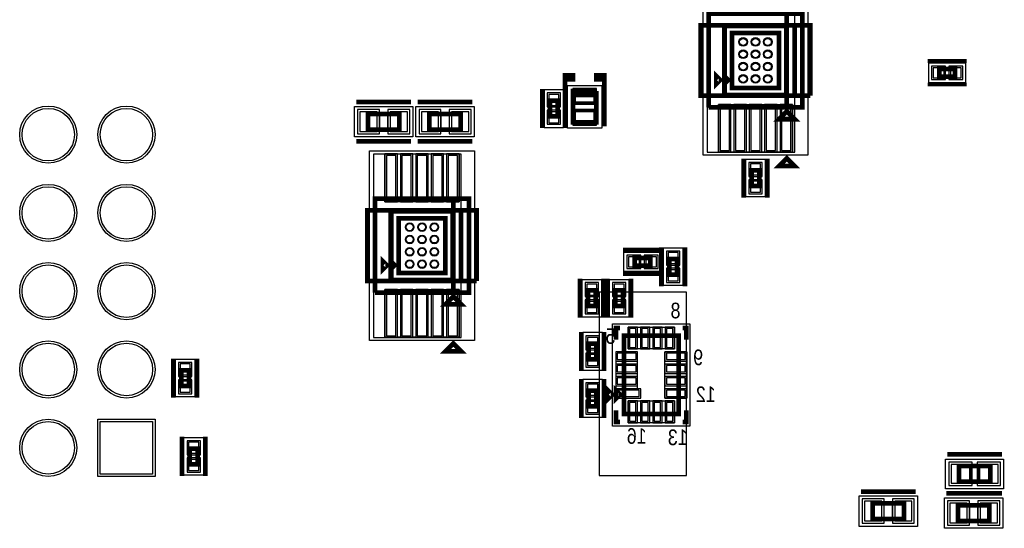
# Model space of a CAD drawing. Extents: x -10 to 137, y -26 to 190.
# Tile 21 of 57: x 18 to 50, y 28 to 44. Entities that reach past the tile are written whole.
import ezdxf

# ---------------------------------------------------------------- set-up
doc = ezdxf.new("R2010")
doc.units = 0
for name, color, linetype in [('CR_BOTTOM', 40, 'CONTINUOUS'), ('PG_ASSEMBLY_BOTTOM', 52, 'CONTINUOUS'), ('PG_DFA_BOUND_BOTTOM', 254, 'CONTINUOUS'), ('PG_PLACE_BOUND_BOTTOM', 73, 'CONTINUOUS'), ('PG_SILKSCREEN_BOTTOM', 2, 'CONTINUOUS'), ('PG_SOLDERMASK_BOTTOM', 212, 'CONTINUOUS'), ('PIN_BOTTOM', 1, 'CONTINUOUS'), ('PIN_PASTEMASK_BOTTOM', 132, 'CONTINUOUS'), ('PIN_SOLDERMASK_BOTTOM', 212, 'CONTINUOUS'), ('VKO_BOTTOM', 173, 'CONTINUOUS')]:
    doc.layers.add(name, color=color, linetype=linetype)

msp = doc.modelspace()

# ---------------------------------------------------------------- linework, layer by layer
at = {"layer": 'CR_BOTTOM'}
for points in [[(40.06469, 45.937068), (40.06469, 39.993468), (42.90949, 39.993468), (42.90949, 45.937068)], [(29.2354, 39.9288), (29.2354, 33.9852), (32.0802, 33.9852), (32.0802, 39.9288)], [(36.55441, 35.44951), (36.55441, 29.50591), (39.39921, 29.50591), (39.39921, 35.44951)]]:
    msp.add_lwpolyline(points, close=True, dxfattribs=at)
at = {"layer": 'PG_ASSEMBLY_BOTTOM', "const_width": 0.1524}
for points in [[(42.65168, 44.494958), (42.65168, 41.446958), (40.11168, 41.446958)], [(40.11168, 41.446958), (40.11168, 44.494958), (43.15968, 44.494958), (43.15968, 41.446958), (42.65168, 41.446958), (42.65168, 44.494958)], [(40.87368, 43.859958), (42.39768, 43.859958), (42.39768, 42.081958), (40.87368, 42.081958), (40.87368, 43.859958)], [(40.74668, 42.335958), (40.61968, 42.208958), (40.61968, 42.462958), (40.74668, 42.335958)], [(47.606689, 42.697786), (48.114689, 42.697786), (48.114689, 42.443786), (47.606689, 42.443786), (47.606689, 42.697786)], [(36.46805, 41.84904), (35.70605, 41.84904), (35.70605, 41.97604), (36.46805, 41.97604)], [(36.46805, 41.97604), (36.46805, 40.96004), (35.70605, 40.96004), (35.70605, 41.84904), (36.46805, 41.84904)], [(35.21456, 41.664128), (35.21456, 41.156128), (34.96056, 41.156128), (34.96056, 41.664128), (35.21456, 41.664128)], [(29.05379, 41.23817), (30.06979, 41.23817), (30.06979, 40.73017), (29.05379, 40.73017), (29.05379, 41.23817)], [(32.064452, 40.73017), (31.048452, 40.73017), (31.048452, 41.23817), (32.064452, 41.23817), (32.064452, 40.73017)], [(42.90568, 41.065958), (42.39768, 41.065958), (42.65168, 41.319958), (42.90568, 41.065958)], [(41.76268, 39.4081), (41.76268, 38.9001), (41.50868, 38.9001), (41.50868, 39.4081), (41.76268, 39.4081)], [(31.82239, 38.486588), (31.82239, 35.438588), (29.28239, 35.438588)], [(29.28239, 35.438588), (29.28239, 38.486588), (32.33039, 38.486588), (32.33039, 35.438588), (31.82239, 35.438588), (31.82239, 38.486588)], [(30.04439, 37.851588), (31.56839, 37.851588), (31.56839, 36.073588), (30.04439, 36.073588), (30.04439, 37.851588)], [(29.91739, 36.327588), (29.79039, 36.200588), (29.79039, 36.454588), (29.91739, 36.327588)], [(38.221666, 36.311586), (37.713666, 36.311586), (37.713666, 36.565586), (38.221666, 36.565586), (38.221666, 36.311586)], [(39.088314, 36.531804), (39.088314, 36.023804), (38.834314, 36.023804), (38.834314, 36.531804), (39.088314, 36.531804)], [(36.193222, 35.001962), (36.193222, 35.509962), (36.447222, 35.509962), (36.447222, 35.001962), (36.193222, 35.001962)], [(37.336222, 35.509962), (37.336222, 35.001962), (37.082222, 35.001962), (37.082222, 35.509962), (37.336222, 35.509962)], [(32.07639, 35.057588), (31.56839, 35.057588), (31.82239, 35.311588), (32.07639, 35.057588)], [(37.36213, 34.036762), (39.14013, 34.036762), (39.14013, 31.496762), (37.36213, 31.496762), (37.36213, 34.036762)], [(36.472622, 33.782762), (36.472622, 33.274762), (36.218622, 33.274762), (36.218622, 33.782762), (36.472622, 33.782762)], [(22.987, 32.4104), (22.987, 32.9184), (23.241, 32.9184), (23.241, 32.4104), (22.987, 32.4104)], [(36.218622, 31.750762), (36.218622, 32.258762), (36.472622, 32.258762), (36.472622, 31.750762), (36.218622, 31.750762)], [(37.10813, 32.004762), (37.10813, 32.258762), (37.23513, 32.131762), (37.10813, 32.004762)], [(23.2664, 29.8704), (23.2664, 30.3784), (23.5204, 30.3784), (23.5204, 29.8704), (23.2664, 29.8704)], [(49.25822, 29.30271), (48.24222, 29.30271), (48.24222, 29.81071), (49.25822, 29.81071), (49.25822, 29.30271)], [(45.437552, 28.602686), (46.453552, 28.602686), (46.453552, 28.094686), (45.437552, 28.094686), (45.437552, 28.602686)], [(48.212248, 28.54071), (49.228248, 28.54071), (49.228248, 28.03271), (48.212248, 28.03271), (48.212248, 28.54071)]]:
    msp.add_lwpolyline(points, dxfattribs=at)
at = {"layer": 'PG_DFA_BOUND_BOTTOM'}
for points in [[(39.93388, 39.894764), (39.93388, 46.047152), (43.33748, 46.047152), (43.33748, 39.894764)], [(40.69588, 44.037758), (42.57548, 44.037758), (42.57548, 41.904158), (40.69588, 41.904158)], [(47.25049, 42.888286), (47.25049, 42.253286), (48.470889, 42.253286), (48.470889, 42.888286)], [(35.40506, 42.020327), (34.77006, 42.020327), (34.77006, 40.799929), (35.40506, 40.799929)], [(36.64585, 40.772334), (35.52825, 40.772334), (35.52825, 42.163746), (36.64585, 42.163746)], [(28.614624, 40.48887), (28.614624, 41.47947), (30.508956, 41.47947), (30.508956, 40.48887)], [(30.609286, 40.48887), (30.609286, 41.47947), (32.503618, 41.47947), (32.503618, 40.48887)], [(29.10459, 33.886394), (29.10459, 40.038782), (32.50819, 40.038782), (32.50819, 33.886394)], [(41.31818, 38.543992), (41.31818, 39.764208), (41.95318, 39.764208), (41.95318, 38.543992)], [(29.86659, 35.895788), (29.86659, 38.029388), (31.74619, 38.029388), (31.74619, 35.895788)], [(39.278814, 35.667696), (38.643814, 35.667696), (38.643814, 36.887912), (39.278814, 36.887912)], [(38.577774, 36.121086), (37.357558, 36.121086), (37.357558, 36.756086), (38.577774, 36.756086)], [(36.637722, 34.645854), (36.002722, 34.645854), (36.002722, 35.86607), (36.637722, 35.86607)], [(37.526722, 34.645854), (36.891722, 34.645854), (36.891722, 35.86607), (37.526722, 35.86607)], [(39.50843, 31.109666), (36.993068, 31.109666), (36.993068, 34.423858), (39.50843, 34.423858)], [(36.663122, 34.138961), (36.028122, 34.138961), (36.028122, 32.918563), (36.663122, 32.918563)], [(22.7965, 33.274508), (23.4315, 33.274508), (23.4315, 32.054292), (22.7965, 32.054292)], [(36.028122, 31.394563), (36.663122, 31.394563), (36.663122, 32.614961), (36.028122, 32.614961)], [(23.0759, 30.734508), (23.7109, 30.734508), (23.7109, 29.514292), (23.0759, 29.514292)], [(49.692814, 29.07411), (47.807626, 29.07411), (47.807626, 30.03931), (49.692814, 30.03931)], [(46.892718, 27.853386), (44.998386, 27.853386), (44.998386, 28.843986), (46.892718, 28.843986)], [(49.667414, 27.79141), (47.773082, 27.79141), (47.773082, 28.78201), (49.667414, 28.78201)]]:
    msp.add_lwpolyline(points, close=True, dxfattribs=at)
at = {"layer": 'PG_PLACE_BOUND_BOTTOM'}
for points in [[(40.11168, 41.446958), (40.11168, 44.494958), (43.15968, 44.494958), (43.15968, 41.446958)], [(40.87368, 43.859958), (42.39768, 43.859958), (42.39768, 42.081958), (40.87368, 42.081958)], [(47.606689, 42.697786), (48.114689, 42.697786), (48.114689, 42.443786), (47.606689, 42.443786)], [(36.46805, 40.96004), (35.70605, 40.96004), (35.70605, 41.97604), (36.46805, 41.97604)], [(35.21456, 41.664128), (35.21456, 41.156128), (34.96056, 41.156128), (34.96056, 41.664128)], [(29.05379, 40.73017), (29.05379, 41.23817), (30.06979, 41.23817), (30.06979, 40.73017)], [(31.048452, 40.73017), (31.048452, 41.23817), (32.064452, 41.23817), (32.064452, 40.73017)], [(41.50868, 38.9001), (41.50868, 39.4081), (41.76268, 39.4081), (41.76268, 38.9001)], [(29.28239, 35.438588), (29.28239, 38.486588), (32.33039, 38.486588), (32.33039, 35.438588)], [(30.04439, 36.073588), (30.04439, 37.851588), (31.56839, 37.851588), (31.56839, 36.073588)], [(38.221666, 36.311586), (37.713666, 36.311586), (37.713666, 36.565586), (38.221666, 36.565586)], [(39.088314, 36.023804), (38.834314, 36.023804), (38.834314, 36.531804), (39.088314, 36.531804)], [(36.447222, 35.001962), (36.193222, 35.001962), (36.193222, 35.509962), (36.447222, 35.509962)], [(37.336222, 35.001962), (37.082222, 35.001962), (37.082222, 35.509962), (37.336222, 35.509962)], [(39.14013, 31.496762), (37.36213, 31.496762), (37.36213, 34.036762), (39.14013, 34.036762)], [(36.472622, 33.782762), (36.472622, 33.274762), (36.218622, 33.274762), (36.218622, 33.782762)], [(22.987, 32.9184), (23.241, 32.9184), (23.241, 32.4104), (22.987, 32.4104)], [(36.218622, 31.750762), (36.218622, 32.258762), (36.472622, 32.258762), (36.472622, 31.750762)], [(23.2664, 30.3784), (23.5204, 30.3784), (23.5204, 29.8704), (23.2664, 29.8704)], [(49.25822, 29.30271), (48.24222, 29.30271), (48.24222, 29.81071), (49.25822, 29.81071)], [(46.453552, 28.094686), (45.437552, 28.094686), (45.437552, 28.602686), (46.453552, 28.602686)], [(49.228248, 28.03271), (48.212248, 28.03271), (48.212248, 28.54071), (49.228248, 28.54071)]]:
    msp.add_lwpolyline(points, close=True, dxfattribs=at)
at = {"layer": 'PG_SILKSCREEN_BOTTOM'}
for points, const_width in [([(42.90568, 44.113958), (42.90568, 41.827958), (39.85768, 41.827958), (39.85768, 44.113958), (43.41368, 44.113958), (43.41368, 41.827958)], 0.1524), ([(40.61968, 44.113958), (42.65168, 44.113958), (42.65168, 41.827958), (40.61968, 41.827958), (40.61968, 44.113958)], 0.1524), ([(43.41368, 41.827958), (42.90568, 41.827958), (42.90568, 44.113958)], 0.1524), ([(47.225689, 42.951786), (48.495689, 42.951786)], 0.127), ([(35.45205, 40.83304), (35.45205, 42.48404), (35.70605, 42.48404), (35.70605, 42.35704), (35.45205, 42.35704), (35.45205, 42.23004)], 0.1524), ([(36.72205, 40.83304), (36.72205, 42.48404), (36.46805, 42.48404), (36.46805, 42.35704), (36.72205, 42.35704), (36.72205, 42.23004)], 0.1524), ([(40.49268, 42.335958), (40.36568, 42.208958), (40.36568, 42.462958), (40.49268, 42.335958)], 0.1524), ([(47.225689, 42.189786), (48.495689, 42.189786)], 0.127), ([(34.70656, 42.045128), (34.70656, 40.775128)], 0.127), ([(35.46856, 42.045128), (35.46856, 40.775128)], 0.127), ([(28.67279, 41.61917), (30.45079, 41.61917)], 0.1524), ([(32.445452, 41.61917), (30.667452, 41.61917)], 0.1524), ([(28.67279, 40.34917), (30.45079, 40.34917)], 0.1524), ([(32.445452, 40.34917), (30.667452, 40.34917)], 0.1524), ([(41.25468, 39.7891), (41.25468, 38.5191)], 0.1524), ([(42.01668, 39.7891), (42.01668, 38.5191)], 0.1524), ([(42.90568, 39.541958), (42.39768, 39.541958), (42.65168, 39.795958), (42.90568, 39.541958)], 0.1524), ([(32.07639, 38.105588), (32.07639, 35.819588), (29.02839, 35.819588), (29.02839, 38.105588), (32.58439, 38.105588), (32.58439, 35.819588)], 0.1524), ([(29.79039, 38.105588), (31.82239, 38.105588), (31.82239, 35.819588), (29.79039, 35.819588), (29.79039, 38.105588)], 0.1524), ([(32.58439, 35.819588), (32.07639, 35.819588), (32.07639, 38.105588)], 0.1524), ([(38.602666, 36.819586), (37.332666, 36.819586)], 0.1524), ([(38.580314, 36.912804), (38.580314, 35.642804)], 0.1524), ([(39.342314, 36.912804), (39.342314, 35.642804)], 0.1524), ([(29.66339, 36.327588), (29.53639, 36.200588), (29.53639, 36.454588), (29.66339, 36.327588)], 0.1524), ([(38.602666, 36.057586), (37.332666, 36.057586)], 0.1524), ([(35.939222, 34.620962), (35.939222, 35.890962)], 0.1524), ([(36.701222, 34.620962), (36.701222, 35.890962)], 0.1524), ([(36.828222, 35.890962), (36.828222, 34.620962)], 0.1524), ([(37.590222, 35.890962), (37.590222, 34.620962)], 0.1524), ([(35.964622, 34.163762), (35.964622, 32.893762)], 0.127), ([(36.726622, 34.163762), (36.726622, 32.893762)], 0.127), ([(37.23513, 34.290762), (37.10813, 34.290762), (37.10813, 33.909762)], 0.1524), ([(39.26713, 34.290762), (39.39413, 34.290762), (39.39413, 33.909762)], 0.1524), ([(32.07639, 33.533588), (31.56839, 33.533588), (31.82239, 33.787588), (32.07639, 33.533588)], 0.1524), ([(22.733, 32.0294), (22.733, 33.2994)], 0.1524), ([(23.495, 32.0294), (23.495, 33.2994)], 0.1524), ([(35.964622, 31.369762), (35.964622, 32.639762)], 0.127), ([(36.726622, 31.369762), (36.726622, 32.639762)], 0.127), ([(36.85413, 32.004762), (36.85413, 32.258762), (36.98113, 32.131762), (36.85413, 32.004762)], 0.1524), ([(37.10813, 31.623762), (37.10813, 31.242762), (37.23513, 31.242762)], 0.1524), ([(39.26713, 31.242762), (39.39413, 31.242762), (39.39413, 31.623762)], 0.1524), ([(23.0124, 29.4894), (23.0124, 30.7594)], 0.1524), ([(23.7744, 29.4894), (23.7744, 30.7594)], 0.1524), ([(49.63922, 30.19171), (47.86122, 30.19171)], 0.1524), ([(45.056552, 28.983686), (46.834552, 28.983686)], 0.1524), ([(47.831248, 28.92171), (49.609248, 28.92171)], 0.1524), ([(49.63922, 28.92171), (47.86122, 28.92171)], 0.1524)]:
    msp.add_lwpolyline(points, dxfattribs=dict(at, const_width=const_width))
at = {"layer": 'PG_SOLDERMASK_BOTTOM'}
for points in [[(40.432482, 39.996364), (40.432482, 41.545764), (42.838878, 41.545764), (42.838878, 39.996364)], [(29.603192, 38.387782), (29.603192, 39.937182), (32.009588, 39.937182), (32.009588, 38.387782)], [(29.603192, 33.987994), (29.603192, 35.537394), (32.009588, 35.537394), (32.009588, 33.987994)], [(39.003478, 33.611058), (37.498782, 33.611058), (37.498782, 34.322258), (39.003478, 34.322258)], [(37.09543, 33.51911), (37.09543, 32.319214), (37.094668, 32.319214), (37.094668, 32.014414), (37.907468, 32.014414), (37.907468, 32.319214), (37.80663, 32.319214), (37.80663, 33.51911)], [(39.40683, 32.014414), (38.69563, 32.014414), (38.69563, 33.51911), (39.40683, 33.51911)], [(39.003478, 31.211266), (37.498782, 31.211266), (37.498782, 31.922466), (39.003478, 31.922466)]]:
    msp.add_lwpolyline(points, close=True, dxfattribs=at)
at = {"layer": 'PIN_BOTTOM'}
for points in [[(47.40289, 42.735886), (47.40289, 42.405686), (47.75849, 42.405686), (47.75849, 42.735886)], [(47.962889, 42.735886), (47.962889, 42.405686), (48.318489, 42.405686), (48.318489, 42.735886)], [(36.39185, 41.985946), (35.78225, 41.985946), (35.78225, 41.630346), (36.39185, 41.630346)], [(35.25266, 41.867927), (34.92246, 41.867927), (34.92246, 41.512327), (35.25266, 41.512327)], [(28.792424, 41.30167), (28.792424, 40.66667), (29.351224, 40.66667), (29.351224, 41.30167)], [(29.772356, 41.30167), (29.772356, 40.66667), (30.331156, 40.66667), (30.331156, 41.30167)], [(31.345886, 40.66667), (31.345886, 41.30167), (30.787086, 41.30167), (30.787086, 40.66667)], [(32.325818, 40.66667), (32.325818, 41.30167), (31.767018, 41.30167), (31.767018, 40.66667)], [(35.25266, 41.307929), (34.92246, 41.307929), (34.92246, 40.952329), (35.25266, 40.952329)], [(36.39185, 41.305734), (35.78225, 41.305734), (35.78225, 40.950134), (36.39185, 40.950134)], [(40.483282, 40.047164), (40.788082, 40.047164), (40.788082, 41.494964), (40.483282, 41.494964)], [(40.983408, 40.047164), (41.288208, 40.047164), (41.288208, 41.494964), (40.983408, 41.494964)], [(41.48328, 40.047164), (41.78808, 40.047164), (41.78808, 41.494964), (41.48328, 41.494964)], [(41.983152, 40.047164), (42.287952, 40.047164), (42.287952, 41.494964), (41.983152, 41.494964)], [(42.483278, 40.047164), (42.788078, 40.047164), (42.788078, 41.494964), (42.483278, 41.494964)], [(29.653992, 38.438582), (29.958792, 38.438582), (29.958792, 39.886382), (29.653992, 39.886382)], [(30.154118, 38.438582), (30.458918, 38.438582), (30.458918, 39.886382), (30.154118, 39.886382)], [(30.65399, 38.438582), (30.95879, 38.438582), (30.95879, 39.886382), (30.65399, 39.886382)], [(31.153862, 38.438582), (31.458662, 38.438582), (31.458662, 39.886382), (31.153862, 39.886382)], [(31.653988, 38.438582), (31.958788, 38.438582), (31.958788, 39.886382), (31.653988, 39.886382)], [(41.80078, 39.611808), (41.47058, 39.611808), (41.47058, 39.256208), (41.80078, 39.256208)], [(41.80078, 39.051992), (41.47058, 39.051992), (41.47058, 38.696392), (41.80078, 38.696392)], [(37.865558, 36.273486), (37.865558, 36.603686), (37.509958, 36.603686), (37.509958, 36.273486)], [(38.425374, 36.273486), (38.425374, 36.603686), (38.069774, 36.603686), (38.069774, 36.273486)], [(39.126414, 36.735512), (38.796214, 36.735512), (38.796214, 36.379912), (39.126414, 36.379912)], [(39.126414, 36.175696), (38.796214, 36.175696), (38.796214, 35.820096), (39.126414, 35.820096)], [(36.155122, 35.35807), (36.485322, 35.35807), (36.485322, 35.71367), (36.155122, 35.71367)], [(37.374322, 35.71367), (37.044122, 35.71367), (37.044122, 35.35807), (37.374322, 35.35807)], [(29.653992, 34.038794), (29.958792, 34.038794), (29.958792, 35.486594), (29.653992, 35.486594)], [(30.154118, 34.038794), (30.458918, 34.038794), (30.458918, 35.486594), (30.154118, 35.486594)], [(30.65399, 34.038794), (30.95879, 34.038794), (30.95879, 35.486594), (30.65399, 35.486594)], [(31.153862, 34.038794), (31.458662, 34.038794), (31.458662, 35.486594), (31.153862, 35.486594)], [(31.653988, 34.038794), (31.958788, 34.038794), (31.958788, 35.486594), (31.653988, 35.486594)], [(36.155122, 34.798254), (36.485322, 34.798254), (36.485322, 35.153854), (36.155122, 35.153854)], [(37.374322, 35.153854), (37.044122, 35.153854), (37.044122, 34.798254), (37.374322, 34.798254)], [(37.752782, 34.271458), (37.549582, 34.271458), (37.549582, 33.661858), (37.752782, 33.661858)], [(38.152832, 34.271458), (37.949632, 34.271458), (37.949632, 33.661858), (38.152832, 33.661858)], [(38.552628, 34.271458), (38.349428, 34.271458), (38.349428, 33.661858), (38.552628, 33.661858)], [(38.952678, 34.271458), (38.749478, 34.271458), (38.749478, 33.661858), (38.952678, 33.661858)], [(36.510722, 33.986561), (36.180522, 33.986561), (36.180522, 33.630961), (36.510722, 33.630961)], [(36.510722, 33.426563), (36.180522, 33.426563), (36.180522, 33.070963), (36.510722, 33.070963)], [(37.14623, 33.46831), (37.14623, 33.26511), (37.75583, 33.26511), (37.75583, 33.46831)], [(38.74643, 33.46831), (38.74643, 33.26511), (39.35603, 33.26511), (39.35603, 33.46831)], [(22.9489, 32.766508), (23.2791, 32.766508), (23.2791, 33.122108), (22.9489, 33.122108)], [(37.14623, 33.06826), (37.14623, 32.86506), (37.75583, 32.86506), (37.75583, 33.06826)], [(38.74643, 33.06826), (38.74643, 32.86506), (39.35603, 32.86506), (39.35603, 33.06826)], [(37.14623, 32.668464), (37.14623, 32.465264), (37.75583, 32.465264), (37.75583, 32.668464)], [(38.74643, 32.668464), (38.74643, 32.465264), (39.35603, 32.465264), (39.35603, 32.668464)], [(22.9489, 32.206692), (23.2791, 32.206692), (23.2791, 32.562292), (22.9489, 32.562292)], [(36.180522, 32.106961), (36.510722, 32.106961), (36.510722, 32.462561), (36.180522, 32.462561)], [(37.145468, 32.268414), (37.145468, 32.065214), (37.856668, 32.065214), (37.856668, 32.268414)], [(38.74643, 32.268414), (38.74643, 32.065214), (39.35603, 32.065214), (39.35603, 32.268414)], [(36.180522, 31.546963), (36.510722, 31.546963), (36.510722, 31.902563), (36.180522, 31.902563)], [(37.752782, 31.871666), (37.549582, 31.871666), (37.549582, 31.262066), (37.752782, 31.262066)], [(38.152832, 31.871666), (37.949632, 31.871666), (37.949632, 31.262066), (38.152832, 31.262066)], [(38.552628, 31.871666), (38.349428, 31.871666), (38.349428, 31.262066), (38.552628, 31.262066)], [(38.952678, 31.871666), (38.749478, 31.871666), (38.749478, 31.262066), (38.952678, 31.262066)], [(22.0599, 29.5529), (20.3581, 29.5529), (20.3581, 31.2547), (22.0599, 31.2547)], [(23.2283, 30.226508), (23.5585, 30.226508), (23.5585, 30.582108), (23.2283, 30.582108)], [(23.2283, 29.666692), (23.5585, 29.666692), (23.5585, 30.022292), (23.2283, 30.022292)], [(48.595026, 29.25191), (48.595026, 29.86151), (47.985426, 29.86151), (47.985426, 29.25191)], [(49.515014, 29.25191), (49.515014, 29.86151), (48.905414, 29.86151), (48.905414, 29.25191)], [(45.176186, 28.666186), (45.176186, 28.031186), (45.734986, 28.031186), (45.734986, 28.666186)], [(46.156118, 28.666186), (46.156118, 28.031186), (46.714918, 28.031186), (46.714918, 28.666186)], [(47.950882, 28.60421), (47.950882, 27.96921), (48.509682, 27.96921), (48.509682, 28.60421)], [(48.930814, 28.60421), (48.930814, 27.96921), (49.489614, 27.96921), (49.489614, 28.60421)]]:
    msp.add_lwpolyline(points, close=True, dxfattribs=at)
for centre, radius in [((41.235681, 43.570957), 0.1397), ((41.63568, 43.570957), 0.1397), ((42.035679, 43.570957), 0.1397), ((41.235681, 43.170958), 0.1397), ((41.63568, 43.170958), 0.1397), ((42.035679, 43.170958), 0.1397), ((41.235681, 42.770958), 0.1397), ((41.63568, 42.770958), 0.1397), ((42.035679, 42.770958), 0.1397), ((41.235681, 42.370959), 0.1397), ((41.63568, 42.370959), 0.1397), ((42.035679, 42.370959), 0.1397), ((18.669, 40.5638), 0.8509), ((21.209, 40.5638), 0.8509), ((18.669, 38.0238), 0.8509), ((21.209, 38.0238), 0.8509), ((30.40634, 37.562536), 0.1397), ((30.80639, 37.562536), 0.1397), ((31.20644, 37.562536), 0.1397), ((30.40634, 37.162486), 0.1397), ((30.80639, 37.162486), 0.1397), ((31.20644, 37.162486), 0.1397), ((30.40634, 36.76269), 0.1397), ((30.80639, 36.76269), 0.1397), ((31.20644, 36.76269), 0.1397), ((30.40634, 36.36264), 0.1397), ((30.80639, 36.36264), 0.1397), ((31.20644, 36.36264), 0.1397), ((18.669, 35.4838), 0.8509), ((21.209, 35.4838), 0.8509), ((18.669, 32.9438), 0.8509), ((21.209, 32.9438), 0.8509), ((18.669, 30.4038), 0.8509)]:
    msp.add_circle(centre, radius, dxfattribs=at)
at = {"layer": 'PIN_PASTEMASK_BOTTOM'}
for points in [[(47.40289, 42.735886), (47.40289, 42.405686), (47.75849, 42.405686), (47.75849, 42.735886)], [(47.962889, 42.735886), (47.962889, 42.405686), (48.318489, 42.405686), (48.318489, 42.735886)], [(36.39185, 41.985946), (35.78225, 41.985946), (35.78225, 41.630346), (36.39185, 41.630346)], [(35.25266, 41.867927), (34.92246, 41.867927), (34.92246, 41.512327), (35.25266, 41.512327)], [(28.792424, 41.30167), (28.792424, 40.66667), (29.351224, 40.66667), (29.351224, 41.30167)], [(29.772356, 41.30167), (29.772356, 40.66667), (30.331156, 40.66667), (30.331156, 41.30167)], [(31.345886, 40.66667), (31.345886, 41.30167), (30.787086, 41.30167), (30.787086, 40.66667)], [(32.325818, 40.66667), (32.325818, 41.30167), (31.767018, 41.30167), (31.767018, 40.66667)], [(35.25266, 41.307929), (34.92246, 41.307929), (34.92246, 40.952329), (35.25266, 40.952329)], [(36.39185, 41.305734), (35.78225, 41.305734), (35.78225, 40.950134), (36.39185, 40.950134)], [(40.483282, 40.047164), (40.788082, 40.047164), (40.788082, 41.494964), (40.483282, 41.494964)], [(40.983408, 40.047164), (41.288208, 40.047164), (41.288208, 41.494964), (40.983408, 41.494964)], [(41.48328, 40.047164), (41.78808, 40.047164), (41.78808, 41.494964), (41.48328, 41.494964)], [(41.983152, 40.047164), (42.287952, 40.047164), (42.287952, 41.494964), (41.983152, 41.494964)], [(42.483278, 40.047164), (42.788078, 40.047164), (42.788078, 41.494964), (42.483278, 41.494964)], [(29.653992, 38.438582), (29.958792, 38.438582), (29.958792, 39.886382), (29.653992, 39.886382)], [(30.154118, 38.438582), (30.458918, 38.438582), (30.458918, 39.886382), (30.154118, 39.886382)], [(30.65399, 38.438582), (30.95879, 38.438582), (30.95879, 39.886382), (30.65399, 39.886382)], [(31.153862, 38.438582), (31.458662, 38.438582), (31.458662, 39.886382), (31.153862, 39.886382)], [(31.653988, 38.438582), (31.958788, 38.438582), (31.958788, 39.886382), (31.653988, 39.886382)], [(41.80078, 39.611808), (41.47058, 39.611808), (41.47058, 39.256208), (41.80078, 39.256208)], [(41.80078, 39.051992), (41.47058, 39.051992), (41.47058, 38.696392), (41.80078, 38.696392)], [(37.865558, 36.273486), (37.865558, 36.603686), (37.509958, 36.603686), (37.509958, 36.273486)], [(38.425374, 36.273486), (38.425374, 36.603686), (38.069774, 36.603686), (38.069774, 36.273486)], [(39.126414, 36.735512), (38.796214, 36.735512), (38.796214, 36.379912), (39.126414, 36.379912)], [(39.126414, 36.175696), (38.796214, 36.175696), (38.796214, 35.820096), (39.126414, 35.820096)], [(36.155122, 35.35807), (36.485322, 35.35807), (36.485322, 35.71367), (36.155122, 35.71367)], [(37.374322, 35.71367), (37.044122, 35.71367), (37.044122, 35.35807), (37.374322, 35.35807)], [(29.653992, 34.038794), (29.958792, 34.038794), (29.958792, 35.486594), (29.653992, 35.486594)], [(30.154118, 34.038794), (30.458918, 34.038794), (30.458918, 35.486594), (30.154118, 35.486594)], [(30.65399, 34.038794), (30.95879, 34.038794), (30.95879, 35.486594), (30.65399, 35.486594)], [(31.153862, 34.038794), (31.458662, 34.038794), (31.458662, 35.486594), (31.153862, 35.486594)], [(31.653988, 34.038794), (31.958788, 34.038794), (31.958788, 35.486594), (31.653988, 35.486594)], [(36.155122, 34.798254), (36.485322, 34.798254), (36.485322, 35.153854), (36.155122, 35.153854)], [(37.374322, 35.153854), (37.044122, 35.153854), (37.044122, 34.798254), (37.374322, 34.798254)], [(37.752782, 34.271458), (37.549582, 34.271458), (37.549582, 33.661858), (37.752782, 33.661858)], [(38.152832, 34.271458), (37.949632, 34.271458), (37.949632, 33.661858), (38.152832, 33.661858)], [(38.552628, 34.271458), (38.349428, 34.271458), (38.349428, 33.661858), (38.552628, 33.661858)], [(38.952678, 34.271458), (38.749478, 34.271458), (38.749478, 33.661858), (38.952678, 33.661858)], [(36.510722, 33.986561), (36.180522, 33.986561), (36.180522, 33.630961), (36.510722, 33.630961)], [(36.510722, 33.426563), (36.180522, 33.426563), (36.180522, 33.070963), (36.510722, 33.070963)], [(37.14623, 33.46831), (37.14623, 33.26511), (37.75583, 33.26511), (37.75583, 33.46831)], [(38.74643, 33.46831), (38.74643, 33.26511), (39.35603, 33.26511), (39.35603, 33.46831)], [(22.9489, 32.766508), (23.2791, 32.766508), (23.2791, 33.122108), (22.9489, 33.122108)], [(37.14623, 33.06826), (37.14623, 32.86506), (37.75583, 32.86506), (37.75583, 33.06826)], [(38.74643, 33.06826), (38.74643, 32.86506), (39.35603, 32.86506), (39.35603, 33.06826)], [(37.14623, 32.668464), (37.14623, 32.465264), (37.75583, 32.465264), (37.75583, 32.668464)], [(38.74643, 32.668464), (38.74643, 32.465264), (39.35603, 32.465264), (39.35603, 32.668464)], [(22.9489, 32.206692), (23.2791, 32.206692), (23.2791, 32.562292), (22.9489, 32.562292)], [(36.180522, 32.106961), (36.510722, 32.106961), (36.510722, 32.462561), (36.180522, 32.462561)], [(37.145468, 32.268414), (37.145468, 32.065214), (37.856668, 32.065214), (37.856668, 32.268414)], [(38.74643, 32.268414), (38.74643, 32.065214), (39.35603, 32.065214), (39.35603, 32.268414)], [(36.180522, 31.546963), (36.510722, 31.546963), (36.510722, 31.902563), (36.180522, 31.902563)], [(37.752782, 31.871666), (37.549582, 31.871666), (37.549582, 31.262066), (37.752782, 31.262066)], [(38.152832, 31.871666), (37.949632, 31.871666), (37.949632, 31.262066), (38.152832, 31.262066)], [(38.552628, 31.871666), (38.349428, 31.871666), (38.349428, 31.262066), (38.552628, 31.262066)], [(38.952678, 31.871666), (38.749478, 31.871666), (38.749478, 31.262066), (38.952678, 31.262066)], [(23.2283, 30.226508), (23.5585, 30.226508), (23.5585, 30.582108), (23.2283, 30.582108)], [(23.2283, 29.666692), (23.5585, 29.666692), (23.5585, 30.022292), (23.2283, 30.022292)], [(48.595026, 29.25191), (48.595026, 29.86151), (47.985426, 29.86151), (47.985426, 29.25191)], [(49.515014, 29.25191), (49.515014, 29.86151), (48.905414, 29.86151), (48.905414, 29.25191)], [(45.176186, 28.666186), (45.176186, 28.031186), (45.734986, 28.031186), (45.734986, 28.666186)], [(46.156118, 28.666186), (46.156118, 28.031186), (46.714918, 28.031186), (46.714918, 28.666186)], [(47.950882, 28.60421), (47.950882, 27.96921), (48.509682, 27.96921), (48.509682, 28.60421)], [(48.930814, 28.60421), (48.930814, 27.96921), (49.489614, 27.96921), (49.489614, 28.60421)]]:
    msp.add_lwpolyline(points, close=True, dxfattribs=at)
for centre in [(41.235681, 43.570957), (41.63568, 43.570957), (42.035679, 43.570957), (41.235681, 43.170958), (41.63568, 43.170958), (42.035679, 43.170958), (41.235681, 42.770958), (41.63568, 42.770958), (42.035679, 42.770958), (41.235681, 42.370959), (41.63568, 42.370959), (42.035679, 42.370959), (30.40634, 37.562536), (30.80639, 37.562536), (31.20644, 37.562536), (30.40634, 37.162486), (30.80639, 37.162486), (31.20644, 37.162486), (30.40634, 36.76269), (30.80639, 36.76269), (31.20644, 36.76269), (30.40634, 36.36264), (30.80639, 36.36264), (31.20644, 36.36264)]:
    msp.add_circle(centre, 0.1143, dxfattribs=at)
at = {"layer": 'PIN_SOLDERMASK_BOTTOM'}
for points in [[(47.35209, 42.786686), (47.35209, 42.354886), (47.80929, 42.354886), (47.80929, 42.786686)], [(47.912089, 42.786686), (47.912089, 42.354886), (48.369289, 42.354886), (48.369289, 42.786686)], [(35.30346, 41.918727), (34.87166, 41.918727), (34.87166, 41.461527), (35.30346, 41.461527)], [(36.46805, 42.062146), (35.70605, 42.062146), (35.70605, 41.554146), (36.46805, 41.554146)], [(28.716224, 41.37787), (28.716224, 40.59047), (29.427424, 40.59047), (29.427424, 41.37787)], [(29.696156, 41.37787), (29.696156, 40.59047), (30.407356, 40.59047), (30.407356, 41.37787)], [(31.422086, 40.59047), (31.422086, 41.37787), (30.710886, 41.37787), (30.710886, 40.59047)], [(32.402018, 40.59047), (32.402018, 41.37787), (31.690818, 41.37787), (31.690818, 40.59047)], [(35.30346, 41.358729), (34.87166, 41.358729), (34.87166, 40.901529), (35.30346, 40.901529)], [(36.46805, 41.381934), (35.70605, 41.381934), (35.70605, 40.873934), (36.46805, 40.873934)], [(40.432482, 39.996364), (40.838882, 39.996364), (40.838882, 41.545764), (40.432482, 41.545764)], [(40.932608, 39.996364), (41.339008, 39.996364), (41.339008, 41.545764), (40.932608, 41.545764)], [(41.43248, 39.996364), (41.83888, 39.996364), (41.83888, 41.545764), (41.43248, 41.545764)], [(41.932352, 39.996364), (42.338752, 39.996364), (42.338752, 41.545764), (41.932352, 41.545764)], [(42.432478, 39.996364), (42.838878, 39.996364), (42.838878, 41.545764), (42.432478, 41.545764)], [(29.603192, 38.387782), (30.009592, 38.387782), (30.009592, 39.937182), (29.603192, 39.937182)], [(30.103318, 38.387782), (30.509718, 38.387782), (30.509718, 39.937182), (30.103318, 39.937182)], [(30.60319, 38.387782), (31.00959, 38.387782), (31.00959, 39.937182), (30.60319, 39.937182)], [(31.103062, 38.387782), (31.509462, 38.387782), (31.509462, 39.937182), (31.103062, 39.937182)], [(31.603188, 38.387782), (32.009588, 38.387782), (32.009588, 39.937182), (31.603188, 39.937182)], [(41.85158, 39.662608), (41.41978, 39.662608), (41.41978, 39.205408), (41.85158, 39.205408)], [(41.85158, 39.102792), (41.41978, 39.102792), (41.41978, 38.645592), (41.85158, 38.645592)], [(39.177214, 36.786312), (38.745414, 36.786312), (38.745414, 36.329112), (39.177214, 36.329112)], [(37.916358, 36.222686), (37.916358, 36.654486), (37.459158, 36.654486), (37.459158, 36.222686)], [(38.476174, 36.222686), (38.476174, 36.654486), (38.018974, 36.654486), (38.018974, 36.222686)], [(39.177214, 36.226496), (38.745414, 36.226496), (38.745414, 35.769296), (39.177214, 35.769296)], [(29.603192, 33.987994), (30.009592, 33.987994), (30.009592, 35.537394), (29.603192, 35.537394)], [(30.103318, 33.987994), (30.509718, 33.987994), (30.509718, 35.537394), (30.103318, 35.537394)], [(30.60319, 33.987994), (31.00959, 33.987994), (31.00959, 35.537394), (30.60319, 35.537394)], [(31.103062, 33.987994), (31.509462, 33.987994), (31.509462, 35.537394), (31.103062, 35.537394)], [(31.603188, 33.987994), (32.009588, 33.987994), (32.009588, 35.537394), (31.603188, 35.537394)], [(36.104322, 35.30727), (36.536122, 35.30727), (36.536122, 35.76447), (36.104322, 35.76447)], [(37.425122, 35.76447), (36.993322, 35.76447), (36.993322, 35.30727), (37.425122, 35.30727)], [(36.104322, 34.747454), (36.536122, 34.747454), (36.536122, 35.204654), (36.104322, 35.204654)], [(37.425122, 35.204654), (36.993322, 35.204654), (36.993322, 34.747454), (37.425122, 34.747454)], [(37.803582, 34.322258), (37.498782, 34.322258), (37.498782, 33.611058), (37.803582, 33.611058)], [(38.203632, 34.322258), (37.898832, 34.322258), (37.898832, 33.611058), (38.203632, 33.611058)], [(38.603428, 34.322258), (38.298628, 34.322258), (38.298628, 33.611058), (38.603428, 33.611058)], [(39.003478, 34.322258), (38.698678, 34.322258), (38.698678, 33.611058), (39.003478, 33.611058)], [(36.561522, 34.037361), (36.129722, 34.037361), (36.129722, 33.580161), (36.561522, 33.580161)], [(36.561522, 33.477363), (36.129722, 33.477363), (36.129722, 33.020163), (36.561522, 33.020163)], [(37.09543, 33.51911), (37.09543, 33.21431), (37.80663, 33.21431), (37.80663, 33.51911)], [(38.69563, 33.51911), (38.69563, 33.21431), (39.40683, 33.21431), (39.40683, 33.51911)], [(22.8981, 32.715708), (23.3299, 32.715708), (23.3299, 33.172908), (22.8981, 33.172908)], [(37.09543, 33.11906), (37.09543, 32.81426), (37.80663, 32.81426), (37.80663, 33.11906)], [(38.69563, 33.11906), (38.69563, 32.81426), (39.40683, 32.81426), (39.40683, 33.11906)], [(22.8981, 32.155892), (23.3299, 32.155892), (23.3299, 32.613092), (22.8981, 32.613092)], [(37.09543, 32.719264), (37.09543, 32.414464), (37.80663, 32.414464), (37.80663, 32.719264)], [(38.69563, 32.719264), (38.69563, 32.414464), (39.40683, 32.414464), (39.40683, 32.719264)], [(36.129722, 32.056161), (36.561522, 32.056161), (36.561522, 32.513361), (36.129722, 32.513361)], [(37.094668, 32.319214), (37.094668, 32.014414), (37.907468, 32.014414), (37.907468, 32.319214)], [(38.69563, 32.319214), (38.69563, 32.014414), (39.40683, 32.014414), (39.40683, 32.319214)], [(36.129722, 31.496163), (36.561522, 31.496163), (36.561522, 31.953363), (36.129722, 31.953363)], [(37.803582, 31.922466), (37.498782, 31.922466), (37.498782, 31.211266), (37.803582, 31.211266)], [(38.203632, 31.922466), (37.898832, 31.922466), (37.898832, 31.211266), (38.203632, 31.211266)], [(38.603428, 31.922466), (38.298628, 31.922466), (38.298628, 31.211266), (38.603428, 31.211266)], [(39.003478, 31.922466), (38.698678, 31.922466), (38.698678, 31.211266), (39.003478, 31.211266)], [(22.1361, 29.4767), (20.2819, 29.4767), (20.2819, 31.3309), (22.1361, 31.3309)], [(23.1775, 30.175708), (23.6093, 30.175708), (23.6093, 30.632908), (23.1775, 30.632908)], [(23.1775, 29.615892), (23.6093, 29.615892), (23.6093, 30.073092), (23.1775, 30.073092)], [(48.671226, 29.17571), (48.671226, 29.93771), (47.909226, 29.93771), (47.909226, 29.17571)], [(49.591214, 29.17571), (49.591214, 29.93771), (48.829214, 29.93771), (48.829214, 29.17571)], [(45.099986, 28.742386), (45.099986, 27.954986), (45.811186, 27.954986), (45.811186, 28.742386)], [(46.079918, 28.742386), (46.079918, 27.954986), (46.791118, 27.954986), (46.791118, 28.742386)], [(47.874682, 28.68041), (47.874682, 27.89301), (48.585882, 27.89301), (48.585882, 28.68041)], [(48.854614, 28.68041), (48.854614, 27.89301), (49.565814, 27.89301), (49.565814, 28.68041)]]:
    msp.add_lwpolyline(points, close=True, dxfattribs=at)
for centre, radius in [((41.235681, 43.570957), 0.1143), ((41.63568, 43.570957), 0.1143), ((42.035679, 43.570957), 0.1143), ((41.235681, 43.170958), 0.1143), ((41.63568, 43.170958), 0.1143), ((42.035679, 43.170958), 0.1143), ((41.235681, 42.770958), 0.1143), ((41.63568, 42.770958), 0.1143), ((42.035679, 42.770958), 0.1143), ((41.235681, 42.370959), 0.1143), ((41.63568, 42.370959), 0.1143), ((42.035679, 42.370959), 0.1143), ((18.669, 40.5638), 0.9271), ((21.209, 40.5638), 0.9271), ((18.669, 38.0238), 0.9271), ((21.209, 38.0238), 0.9271), ((30.40634, 37.562536), 0.1143), ((30.80639, 37.562536), 0.1143), ((31.20644, 37.562536), 0.1143), ((30.40634, 37.162486), 0.1143), ((30.80639, 37.162486), 0.1143), ((31.20644, 37.162486), 0.1143), ((30.40634, 36.76269), 0.1143), ((30.80639, 36.76269), 0.1143), ((31.20644, 36.76269), 0.1143), ((30.40634, 36.36264), 0.1143), ((30.80639, 36.36264), 0.1143), ((31.20644, 36.36264), 0.1143), ((18.669, 35.4838), 0.9271), ((21.209, 35.4838), 0.9271), ((18.669, 32.9438), 0.9271), ((21.209, 32.9438), 0.9271), ((18.669, 30.4038), 0.9271)]:
    msp.add_circle(centre, radius, dxfattribs=at)
at = {"layer": 'VKO_BOTTOM'}
for points in [[(36.46805, 41.34104), (35.70605, 41.34104), (35.70605, 41.59504), (36.46805, 41.59504)], [(29.43479, 40.73017), (29.43479, 41.23817), (29.68879, 41.23817), (29.68879, 40.73017)], [(31.429452, 40.73017), (31.429452, 41.23817), (31.683452, 41.23817), (31.683452, 40.73017)], [(48.87722, 29.30271), (48.62322, 29.30271), (48.62322, 29.81071), (48.87722, 29.81071)], [(46.072552, 28.094686), (45.818552, 28.094686), (45.818552, 28.602686), (46.072552, 28.602686)], [(48.847248, 28.03271), (48.593248, 28.03271), (48.593248, 28.54071), (48.847248, 28.54071)]]:
    msp.add_lwpolyline(points, close=True, dxfattribs=at)

# ---------------------------------------------------------------- texts
at = {"layer": 'PG_SILKSCREEN_BOTTOM', "text_generation_flag": 2, "width": 0.85}
for s, p in [('8', (39.198804, 34.602928)), ('5', (37.088064, 33.775904)), ('9', (39.934134, 33.082992)), ('12', (40.34282, 31.884874)), ('16', (38.100762, 30.53207)), ('13', (39.43223, 30.489144))]:
    msp.add_text(s, height=0.508, dxfattribs=at).set_placement(p)

doc.saveas('drawing.dxf')
